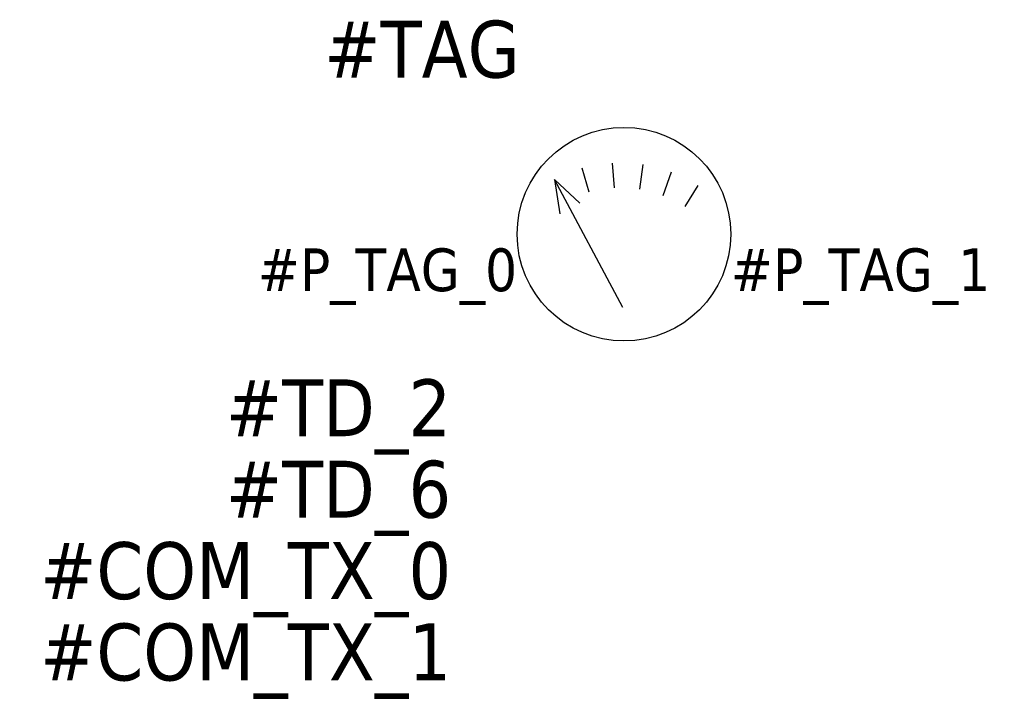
# Model space of a CAD drawing. Extents: x -0.87 to 0.86, y -0.8 to 0.38.
import ezdxf
from ezdxf.enums import TextEntityAlignment as Align

# ---------------------------------------------------------------- set-up
doc = ezdxf.new("R2010")
doc.units = 0
doc.header["$LTSCALE"] = 0.5
doc.header["$MEASUREMENT"] = 0
doc.linetypes.add('CONTINU', pattern=[0])
doc.layers.get('0').update_dxf_attribs({"linetype": 'CONTINUOUS'})
doc.styles.add('TAHOMA_STANDARD', font='txt')

msp = doc.modelspace()

# ---------------------------------------------------------------- linework, layer by layer
for p, q in [((0.1706, 0.0812), (0.1675, 0.1248)), ((0.2153, 0.079), (0.2213, 0.1223)), ((0.1264, 0.0737), (0.1143, 0.1157)), ((0.2561, 0.0681), (0.271, 0.1093)), ((0.0655, 0.096), (0.1103, 0.0547)), ((0.1855, -0.1286), (0.0655, 0.096)), ((0.0655, 0.096), (0.0749, 0.0358)), ((0.2947, 0.0487), (0.3178, 0.0858))]:
    msp.add_line(p, q)
msp.add_circle((0.1875, 0), 0.1875)

# ---------------------------------------------------------------- texts
at = {"linetype": 'CONTINU', "style": 'TAHOMA_STANDARD'}
for tag, p in [('#TAG', (0.0045, 0.275)), ('#TD_2', (-0.1157, -0.3549)), ('#TD_6', (-0.1157, -0.4979)), ('#COM_TX_0', (-0.1157, -0.6409)), ('#COM_TX_1', (-0.1157, -0.7838))]:
    msp.add_attdef(tag, text='', height=0.1, dxfattribs=at).set_placement(p, align=Align.RIGHT)
at = {"style": 'TAHOMA_STANDARD'}
msp.add_attdef('#P_TAG_0', text='', height=0.075, dxfattribs=at).set_placement((0, -0.025), align=Align.TOP_RIGHT)
msp.add_attdef('#P_TAG_1', text='', height=0.075, dxfattribs=at).set_placement((0.375, -0.025), align=Align.TOP_LEFT)

doc.saveas('drawing.dxf')
